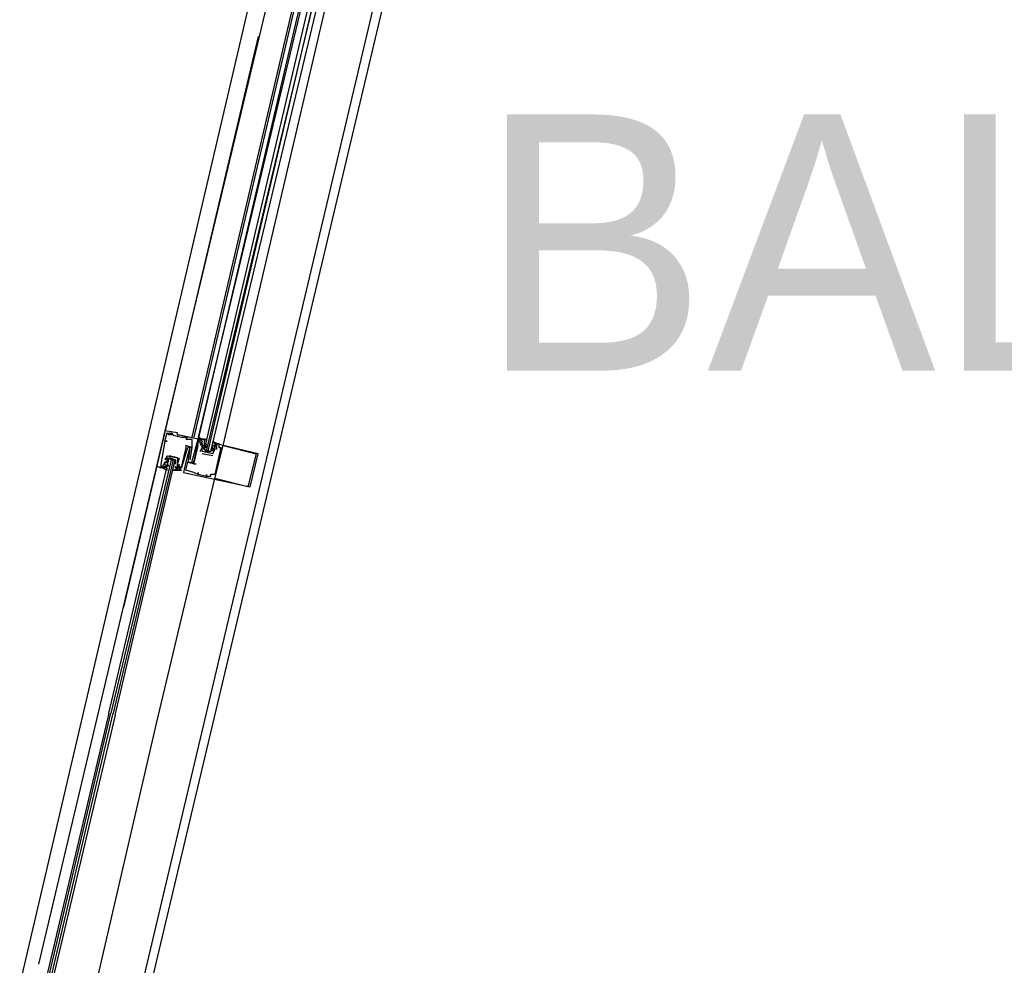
# Model space of a CAD drawing. Header units: feet. Extents: x -79 to 198, y -22 to 181.
# Tile 40 of 164: x 114 to 120, y 61 to 67. Entities that reach past the tile are written whole.
import ezdxf
from ezdxf.enums import TextEntityAlignment as Align

# ---------------------------------------------------------------- set-up
doc = ezdxf.new("R2010")
doc.units = ezdxf.units.FT
doc.layers.add('A-LINEA', color=7, linetype='CONTINUOUS')
doc.layers.add('A-TEXTO-PDF', color=3, linetype='CONTINUOUS')

msp = doc.modelspace()

# ---------------------------------------------------------------- linework, layer by layer
at = {"layer": 'A-LINEA'}
for p, q in [((113.8667, 60.9778), (115.4933, 67.9244)), ((114.6133, 60.8044), (116.2533, 67.7378)), ((115.5067, 67.4978), (114.8, 64.5378)), ((115.6667, 67.4578), (114.9733, 64.4978)), ((115.68, 67.4578), (114.9867, 64.4978)), ((115.7067, 67.4444), (115.0133, 64.4844)), ((115.72, 67.4444), (115.0133, 64.4978)), ((115.1733, 64.4444), (115.8667, 67.4044)), ((115.4, 67.0711), (114.5333, 63.4044)), ((114.8, 64.5378), (114.8, 64.5378)), ((114.8, 64.4711), (114.8, 64.4711)), ((114.8, 64.4711), (114.8, 64.4711)), ((114.8133, 64.5244), (114.8133, 64.5244)), ((114.8133, 64.4711), (114.8133, 64.4711)), ((114.8267, 64.5244), (114.8267, 64.5244)), ((114.8267, 64.5111), (114.8267, 64.5111)), ((114.84, 64.5244), (114.84, 64.5244)), ((114.84, 64.5111), (114.84, 64.5111)), ((114.8533, 64.5111), (114.8533, 64.5111)), ((114.88, 64.5244), (114.88, 64.5244)), ((114.88, 64.5111), (114.88, 64.5111)), ((114.8933, 64.5111), (114.8933, 64.5111)), ((114.9067, 64.4978), (114.9067, 64.4978)), ((114.92, 64.4978), (114.92, 64.4978)), ((114.9333, 64.4978), (114.9333, 64.4978)), ((114.9333, 64.4844), (114.9333, 64.4844)), ((114.9467, 64.4978), (114.9467, 64.4978)), ((114.9733, 64.4844), (114.9733, 64.4844)), ((115.0133, 64.4978), (115.0133, 64.4844)), ((115.0133, 64.4978), (115.0133, 64.4844)), ((115.0133, 64.4978), (115.0133, 64.4844)), ((115.0133, 64.4844), (115.0133, 64.4844)), ((115.0133, 64.4844), (115.0133, 64.4844)), ((115.0133, 64.4844), (115.0133, 64.4844)), ((115.0133, 64.4711), (115.0133, 64.4711)), ((115.0133, 64.4711), (115.0133, 64.4711)), ((115.0267, 64.4844), (115.0267, 64.4844)), ((115.0267, 64.4844), (115.0267, 64.4844)), ((115.0267, 64.4711), (115.0267, 64.4711)), ((115.0267, 64.4711), (115.0267, 64.4711)), ((115.04, 64.4711), (115.04, 64.4711)), ((115.0533, 64.4844), (115.0533, 64.4844)), ((115.0533, 64.4711), (115.0533, 64.4711)), ((114.9333, 64.4444), (114.9333, 64.4444)), ((114.9333, 64.4311), (114.9333, 64.4311)), ((114.9467, 64.4311), (114.9467, 64.4311)), ((114.96, 64.4311), (114.96, 64.4311)), ((114.96, 64.4178), (114.96, 64.4178)), ((114.9733, 64.4311), (114.9733, 64.4311)), ((114.9733, 64.4311), (114.9733, 64.4311)), ((115.0133, 64.4578), (115.0133, 64.4578)), ((115.0133, 64.4578), (115.0133, 64.4578)), ((115.0133, 64.4444), (115.0133, 64.4444)), ((115.0267, 64.4578), (115.0267, 64.4578)), ((115.0267, 64.4444), (115.0267, 64.4444)), ((115.0267, 64.4044), (115.04, 64.4311)), ((115.04, 64.4578), (115.04, 64.4578)), ((115.04, 64.4444), (115.04, 64.4444)), ((115.04, 64.4444), (115.04, 64.4444)), ((115.04, 64.4444), (115.04, 64.4444)), ((115.04, 64.4311), (115.04, 64.4311)), ((115.0532, 64.4213), (115.0522, 64.4332)), ((115.0533, 64.4578), (115.0533, 64.4578)), ((115.0533, 64.4578), (115.0533, 64.4444)), ((115.0533, 64.4444), (115.0533, 64.4444)), ((115.0533, 64.4311), (115.0533, 64.4311)), ((115.0658, 64.4289), (115.0652, 64.4493)), ((115.0665, 64.448), (115.0655, 64.4599)), ((115.0659, 64.4427), (115.0656, 64.461)), ((115.0667, 64.4578), (115.0667, 64.4578)), ((115.1067, 64.4578), (115.1067, 64.4578)), ((115.1067, 64.4311), (115.1067, 64.4444)), ((115.1067, 64.4444), (115.1067, 64.4444)), ((115.1067, 64.4178), (115.1067, 64.4178)), ((115.118, 64.4283), (115.1084, 64.4103)), ((115.1151, 64.4467), (115.1089, 64.4365)), ((115.1151, 64.42), (115.1089, 64.4098)), ((115.12, 64.4578), (115.12, 64.4578)), ((115.12, 64.4444), (115.12, 64.4444)), ((115.12, 64.4311), (115.12, 64.4311)), ((115.12, 64.4311), (115.12, 64.4311)), ((115.12, 64.4311), (115.12, 64.4311)), ((115.12, 64.4178), (115.12, 64.4178)), ((115.12, 64.4178), (115.12, 64.4178)), ((115.1303, 64.4537), (115.1218, 64.4374)), ((115.1333, 64.4578), (115.1333, 64.4578)), ((115.1333, 64.4178), (115.1333, 64.4178)), ((115.1467, 64.4578), (115.1467, 64.4578)), ((115.1467, 64.4311), (115.1467, 64.4311)), ((115.16, 64.4311), (115.16, 64.4311)), ((115.1733, 64.4444), (115.1733, 64.4444)), ((114.8, 64.3511), (114.8, 64.3511)), ((114.8133, 64.3778), (114.8133, 64.3778)), ((114.8133, 64.3778), (114.8133, 64.3778)), ((114.8153, 64.3273), (114.825, 64.3452)), ((114.8182, 64.3356), (114.8244, 64.3457)), ((114.8267, 64.3778), (114.8267, 64.3778)), ((114.8267, 64.3511), (114.8267, 64.3511)), ((114.84, 64.3511), (114.8533, 64.3511)), ((114.88, 64.3644), (114.88, 64.3644)), ((114.88, 64.3644), (114.88, 64.3644)), ((114.8933, 64.3644), (114.8933, 64.3644)), ((114.96, 64.3511), (114.96, 64.3511)), ((115.0267, 64.4044), (115.0267, 64.4044)), ((115.04, 64.4044), (115.04, 64.4044)), ((115.04, 64.4044), (115.04, 64.4044)), ((115.1067, 64.3778), (115.04, 64.3911)), ((115.04, 64.3911), (115.04, 64.3911)), ((115.0933, 64.4044), (115.0533, 64.4044)), ((115.0667, 64.4044), (115.08, 64.4044)), ((115.1067, 64.3911), (115.1067, 64.3911)), ((115.1067, 64.3911), (115.1067, 64.3911)), ((115.1067, 64.3778), (115.1067, 64.3778)), ((115.3867, 64.3911), (115.3867, 64.3911)), ((115.4, 64.3911), (115.4, 64.3911)), ((114.7467, 64.3111), (114.7467, 64.3111)), ((114.7733, 64.3244), (114.7733, 64.3244)), ((114.7733, 64.3111), (114.7733, 64.3111)), ((114.7867, 64.3111), (114.7867, 64.3111)), ((114.8, 64.3378), (114.8, 64.3378)), ((114.8, 64.3378), (114.8, 64.3378)), ((114.8, 64.3378), (114.8, 64.3378)), ((114.8, 64.3244), (114.8, 64.3244)), ((114.8, 64.3244), (114.8, 64.3244)), ((114.8, 64.3111), (114.8, 64.3111)), ((114.8, 64.2978), (114.8, 64.2978)), ((114.8031, 64.3019), (114.8115, 64.3181)), ((114.8133, 64.3378), (114.8133, 64.3378)), ((114.8133, 64.3244), (114.8133, 64.3244)), ((114.8133, 64.3111), (114.8133, 64.3244)), ((114.8133, 64.3111), (114.8133, 64.3111)), ((114.8133, 64.3111), (114.8133, 64.3111)), ((114.8182, 64.3089), (114.8244, 64.3191)), ((114.8533, 64.2978), (114.8533, 64.2978)), ((114.8667, 64.3378), (114.8667, 64.3378)), ((114.8667, 64.3111), (114.8667, 64.2978)), ((114.8667, 64.3111), (114.8667, 64.3111)), ((114.8667, 64.2978), (114.8667, 64.2978)), ((114.8667, 64.2844), (114.8667, 64.2844)), ((114.8668, 64.3076), (114.8678, 64.2957)), ((114.88, 64.3244), (114.88, 64.3244)), ((114.88, 64.3244), (114.88, 64.3244)), ((114.88, 64.3111), (114.88, 64.3111)), ((114.88, 64.2844), (114.88, 64.2844)), ((114.8801, 64.3342), (114.8812, 64.3223)), ((114.8808, 64.3129), (114.8811, 64.2946)), ((114.8809, 64.3267), (114.8814, 64.3063)), ((114.8933, 64.3244), (114.8933, 64.3244)), ((114.8933, 64.3111), (114.8933, 64.3111)), ((114.8933, 64.2978), (114.8933, 64.2978)), ((114.8933, 64.2844), (114.8933, 64.2844)), ((114.8933, 64.2844), (114.8933, 64.2844)), ((114.9067, 64.3111), (114.9067, 64.3111)), ((114.9067, 64.3111), (114.9067, 64.3111)), ((114.9067, 64.2978), (114.9067, 64.2978)), ((114.9067, 64.2844), (114.9067, 64.2844)), ((114.9333, 64.3378), (114.9333, 64.3378)), ((114.9333, 64.2844), (114.9333, 64.2844)), ((114.9467, 64.3378), (114.9467, 64.3378)), ((114.9467, 64.3378), (114.9467, 64.3378)), ((114.96, 64.3378), (114.96, 64.3378)), ((114.9733, 64.3378), (114.9733, 64.3378)), ((114.9867, 64.3378), (114.9867, 64.3378)), ((114.9867, 64.3244), (114.9867, 64.3244)), ((115, 64.3244), (115, 64.3244)), ((114.92, 64.2711), (114.92, 64.2711)), ((114.9867, 64.2711), (114.9867, 64.2711)), ((115.0133, 64.2711), (115.0133, 64.2711)), ((115.0133, 64.2578), (115.0133, 64.2578)), ((115.0133, 64.2578), (115.0133, 64.2578)), ((115.04, 64.2444), (115.04, 64.2444)), ((115.0667, 64.2578), (115.0667, 64.2578)), ((115.0667, 64.2444), (115.0667, 64.2444)), ((115.0667, 64.2444), (115.0667, 64.2444)), ((115.08, 64.2444), (115.08, 64.2444)), ((115.0933, 64.2578), (115.0933, 64.2578)), ((115.0933, 64.2444), (115.0933, 64.2444)), ((115.12, 64.2578), (115.12, 64.2578)), ((115.12, 64.2311), (115.12, 64.2311)), ((115.3333, 64.1778), (115.3333, 64.1778)), ((115.3467, 64.1778), (115.3467, 64.1778)), ((114.3733, 62.7378), (113.9867, 61.1111))]:
    msp.add_line(p, q, dxfattribs=at)
for points in [[(123.9467, 43.9511), (123.92, 47.9511), (123.56, 53.4844), (119.8267, 54.3644), (116.1067, 55.2444), (116.8, 58.2178), (117.1867, 59.8444), (116.8667, 59.9111), (115.8267, 60.1644), (114.5867, 60.4578), (118.2, 75.6978), (129.9467, 72.9244)], [(115.8133, 67.4178), (115.0933, 64.4044), (115.08, 64.4044), (115.08, 64.4178), (115.7867, 67.4311), (115.0667, 64.4178), (115.0667, 64.4044), (115.0533, 64.4178), (115.76, 67.4311)], [(114.8, 64.5378), (114.7467, 64.3111), (114.8, 64.2978), (114.8, 64.3111)], [(114.9733, 64.3378), (115.0133, 64.4844), (114.8933, 64.5111), (114.88, 64.5111), (114.88, 64.5244), (114.8, 64.5378)], [(114.8, 64.4711), (114.8133, 64.4711), (114.8, 64.4711), (114.7733, 64.3244), (114.7733, 64.3111), (114.7867, 64.3111), (114.8, 64.3378), (114.8, 64.3378)], [(114.8, 64.4711), (114.8133, 64.5244), (114.8267, 64.5111), (114.8267, 64.5244), (114.84, 64.5111), (114.84, 64.5244), (114.8533, 64.5111), (114.9067, 64.4978), (114.92, 64.4978), (114.9333, 64.4978), (114.9467, 64.4978), (114.9333, 64.4844), (114.9733, 64.4844), (114.9733, 64.4311), (114.9333, 64.4444), (114.9333, 64.4311), (114.9067, 64.3111), (114.9067, 64.3111)], [(114.96, 64.4178), (114.9467, 64.3378), (114.9867, 64.3378), (115.0133, 64.4578), (115.0133, 64.4711), (115.0267, 64.4711), (115.0267, 64.4844), (115.0133, 64.4844), (115.0133, 64.4711), (115.0133, 64.4844), (115.0533, 64.4844), (115.0533, 64.4711), (115.0533, 64.4711)], [(115.0267, 64.4844), (115.04, 64.4844), (115.0133, 64.4978)], [(115.0267, 64.4844), (115.04, 64.4844), (115.0133, 64.4978)], [(115.0267, 64.4844), (115.04, 64.4844), (115.0133, 64.4978)], [(115.0267, 64.4578), (115.0267, 64.4711), (115.0267, 64.4844), (115.04, 64.4711), (115.0267, 64.4444)], [(115.0533, 64.4178), (115.04, 64.4444), (115.0533, 64.4444), (115.0533, 64.4711), (115.0533, 64.4844), (115.04, 64.4844), (115.0667, 64.4844), (115.0667, 64.4711)], [(115.12, 64.4578), (115.1067, 64.4711), (115.1333, 64.4578), (115.12, 64.4578), (115.12, 64.4444), (115.12, 64.4311), (115.12, 64.4178), (115.1067, 64.4044)], [(114.8667, 64.2844), (114.9067, 64.2844), (114.8933, 64.2844), (114.9067, 64.3111), (114.9067, 64.2978), (114.9467, 64.4311), (114.9733, 64.4311), (114.96, 64.3511)], [(114.96, 64.4311), (114.9333, 64.3378), (114.92, 64.2711), (115.04, 64.2444), (115.3467, 64.1778), (115.4, 64.3911), (115.12, 64.4578)], [(115.1333, 64.4178), (115.1333, 64.4578), (115.1467, 64.4578), (115.1467, 64.4311), (115.16, 64.4311), (115.12, 64.2578), (115.0933, 64.2578), (115.0933, 64.2444), (115.08, 64.2444), (115.0667, 64.2444), (115.0667, 64.2578), (115.0667, 64.2444), (115.0133, 64.2578), (115.0133, 64.2711), (115.0133, 64.2578), (114.9867, 64.2711), (114.9333, 64.2844), (114.9467, 64.3378), (115, 64.3244), (114.9867, 64.3244), (115.0133, 64.4444)], [(115.12, 64.4311), (115.1067, 64.3911), (115.04, 64.4044), (115.04, 64.4444), (115.04, 64.4578), (115.04, 64.4444), (115.0533, 64.4444), (115.0533, 64.4578)], [(115.0533, 64.4444), (115.0533, 64.4311), (115.0533, 64.4178), (115.0933, 64.4044), (115.1067, 64.4178), (115.1067, 64.4311)], [(115.1067, 64.3911), (115.1067, 64.3911), (115.12, 64.4178), (115.12, 64.4178)], [(115.3867, 64.3911), (115.3333, 64.1778), (115.12, 64.2311), (115.1733, 64.4444), (115.3867, 64.3911)], [(115.12, 64.4311), (115.12, 64.4178), (115.12, 64.4311), (115.12, 64.4444), (115.12, 64.4444)], [(114.44, 62.7244), (114.8267, 64.3644), (114.84, 64.3511), (114.4533, 62.7244)], [(114.48, 62.7111), (114.8667, 64.3511), (114.8533, 64.3511), (114.4667, 62.7244)], [(114.8667, 64.3511), (114.8267, 64.3644), (114.8133, 64.3378), (114.8, 64.3378), (114.8, 64.3111), (114.8, 64.2978), (114.7867, 64.3111), (114.7867, 64.2978), (114.8133, 64.2844), (114.8133, 64.2978)], [(114.8133, 64.3778), (114.8133, 64.3778), (114.8, 64.3511)], [(114.8, 64.3244), (114.8, 64.3378), (114.8, 64.3244), (114.8, 64.3378), (114.8133, 64.3378), (114.8133, 64.3778), (114.88, 64.3644), (114.88, 64.3244), (114.88, 64.3111)], [(114.8133, 64.3378), (114.8133, 64.3511), (114.8267, 64.3644), (114.8667, 64.3511), (114.8667, 64.3378), (114.8667, 64.3244)], [(114.88, 64.3644), (114.88, 64.3644), (114.8267, 64.3778)], [(114.8667, 64.2844), (114.8533, 64.2844), (114.88, 64.2844), (114.8667, 64.2844), (114.88, 64.2978), (114.8667, 64.2978), (114.88, 64.3111), (114.88, 64.3244), (114.88, 64.3511)], [(114.88, 64.3244), (114.88, 64.3244), (114.8933, 64.3644)], [(114.7733, 64.3111), (114.7733, 64.2978), (114.7467, 64.3111), (114.3733, 62.7378)], [(114.7733, 64.3111), (114.7733, 64.2978), (114.7467, 64.3111)], [(114.7733, 64.3111), (114.7733, 64.2978), (114.7467, 64.3111)], [(114.8933, 64.3111), (114.8933, 64.2978), (114.8933, 64.2844), (114.88, 64.2844), (114.8933, 64.3244)], [(114.3333, 60.8711), (114.7467, 62.6578), (115.12, 64.2311)], [(114.44, 62.7244), (114.04, 61.0311), (114.0533, 61.0178), (114.0533, 61.0311), (114.4533, 62.7244)], [(114.48, 62.7111), (114.08, 61.0178), (114.0667, 61.0178), (114.4667, 62.7244)]]:
    msp.add_lwpolyline(points, dxfattribs=at)

# ---------------------------------------------------------------- texts
at = {"layer": 'A-TEXTO-PDF'}
msp.add_text('BALCONY', height=1.646, dxfattribs=at).set_placement((122.0765, 64.9252), align=Align.CENTER)

doc.saveas('drawing.dxf')
